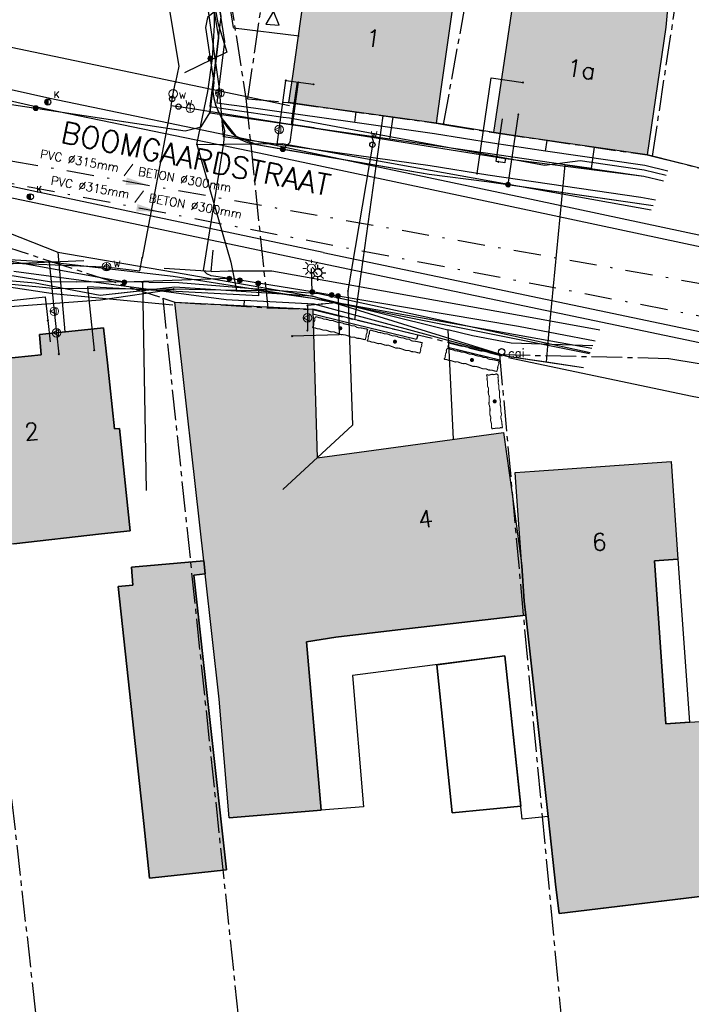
# Model space of a CAD drawing. Header units: metres. Extents: x 202952 to 203755, y 349031 to 349702.
# Tile 45 of 84: x 203369 to 203400, y 349327 to 349373. Entities that reach past the tile are written whole.
import ezdxf
from ezdxf.enums import TextEntityAlignment as Align

# ---------------------------------------------------------------- set-up
doc = ezdxf.new("R2010")
doc.units = ezdxf.units.M
for name, pattern in [('1-200 CENTER', [4.28625, 2.8575, -0.47625, 0.47625, -0.47625]), ('1-200 DASHDOT', [2.54, 1.27, -0.635, 0, -0.635]), ('1-200 HIDDEN', [0.9525, 0.635, -0.3175])]:
    doc.linetypes.add(name, pattern=pattern)
for name, color, linetype in [('bgt.onbegroeidterreindeel', 252, 'Continuous'), ('PH-ALG-WERKGRENS', 3, '1-200 WERKGRENS'), ('PH-BEST-BEBOUWING', 1, 'Continuous'), ('PH-BEST-BEBOUWING-ARCERING', 254, 'Continuous'), ('PH-BEST-CAIKAST', 6, 'Continuous'), ('PH-BEST-HUISNUMMER', 7, 'Continuous'), ('PH-BEST-INRIT', 8, 'Continuous'), ('PH-BEST-KADASTRALE-GRENS', 240, '1-200 CENTER'), ('PH-BEST-KL-DATA_EUROFIBER', 115, '1-200 EUROFIBER'), ('PH-BEST-KL-DATA_GEBROERDES van donk', 115, '1-200 DATA'), ('PH-BEST-KL-DATA_KPN', 115, '1-200 TELEFONIE-KPN'), ('PH-BEST-KL-DATA_ZIGGO BV', 115, '1-200 ZIGGO'), ('PH-BEST-KL-GAS_LAGEDRUK_ENEXIS', 115, '1-200 GASLEIDING LAGE DRUK'), ('PH-BEST-KL-LAAGSPANNING-ENEXIS', 115, '1-200 LAAGSPANNING'), ('PH-BEST-KL-WATER-WML', 115, '1-200 WML'), ('PH-BEST-LEIBOOM', 96, 'Continuous'), ('PH-BEST-LICHTMAST-HANDHAVENB', 6, 'Continuous'), ('PH-BEST-MUUR-INDICATIEF INGETEKEND', 1, 'Continuous'), ('PH-BEST-POORT', 8, '1-200 HIDDEN'), ('PH-BEST-RIO-HANDHAVEN-DWA', 44, '1-200 DASHDOT'), ('PH-BEST-RIO-HANDHAVEN-RWA', 44, '1-200 DASHDOT'), ('PH-BEST-RIO-TEKST', 8, 'Continuous'), ('PH-BEST-STRAATNAAM-RIOLERING', 7, 'Continuous'), ('PH-INM-AFSLUITER WATER', 6, 'Continuous'), ('PH-INM-HEKWERK', 6, '1-200 HEKWERK'), ('PH-INM-KANTVERHARDING', 9, 'Continuous'), ('PH-INM-KOLK VERWIJDEREN', 6, 'Continuous')]:
    doc.layers.add(name, color=color, linetype=linetype)
doc.styles.add('ISO', font='ISO')
doc.styles.add('NLCS-ISO', font='txt')
doc.styles.add('RDL_MAATVOERING', font='romans.shx')
doc.styles.add('ROMANS', font='romans.shx')
doc.linetypes.add('1-200 DATA', pattern='A,1.5,-0.6,["DATA",ROMANS,S=0.24,R=0,X=-0.5,Y=-0.12],-0.3', length=2.4)
doc.linetypes.add('1-200 EUROFIBER', pattern='A,1.5,-0.6,["EURO",ROMANS,S=0.24,R=0,X=-0.5,Y=-0.12],-0.65', length=2.75)
doc.linetypes.add('1-200 GASLEIDING LAGE DRUK', pattern='A,1.5,-0.6,["GAS LD",ROMANS,S=0.24,R=0,X=-0.5,Y=-0.12],-1', length=3.1)
doc.linetypes.add('1-200 HEKWERK', pattern='A,1.5,-0.4,["X",ROMANS,S=0.24,R=0,X=-0.275,Y=-0.12],-0.05', length=1.95)
doc.linetypes.add('1-200 LAAGSPANNING', pattern='A,1.5,-0.6,["LS",ROMANS,S=0.24,R=0,X=-0.45,Y=-0.12],-0.05', length=2.15)
doc.linetypes.add('1-200 TELEFONIE-KPN', pattern='A,1.5,-0.6,["KPN",ROMANS,S=0.24,R=0,X=-0.5,Y=-0.12],-0.3', length=2.4)
doc.linetypes.add('1-200 WERKGRENS', pattern='A,1.5,-0.6,["WERK",ROMANS,S=0.24,R=0,X=-0.5,Y=-0.12],-0.45', length=2.55)
doc.linetypes.add('1-200 WML', pattern='A,1.5,-0.6,["WML",ROMANS,S=0.24,R=0,X=-0.5,Y=-0.12],-0.3', length=2.4)
doc.linetypes.add('1-200 ZIGGO', pattern='A,1.5,-0.6,["ZIGGO",ROMANS,S=0.24,R=0,X=-0.5,Y=-0.12],-0.65', length=2.75)

# ---------------------------------------------------------------- blocks, each defined once
blk = doc.blocks.new('SKL-WTB_HULP_OVERIG-SO')
at = {"color": 0, "linetype": 'ByBlock', "lineweight": 18}
for points in [[(-0.14, 0.14), (0.14, -0.14)], [(0.14, 0.14), (-0.14, -0.14)]]:
    blk.add_lwpolyline(points, dxfattribs=at)
at = {"color": 0, "linetype": 'ByBlock', "lineweight": 18, "style": 'NLCS-ISO', "flags": 1}
for tag, p in [('TYPE', (1.5, 0)), ('OMSCHRIJVING', (1.5, -3)), ('LABEL', (1.5, -1.5))]:
    blk.add_attdef(tag, p, '', height=1, dxfattribs=at)
blk = doc.blocks.new('SKL-WTB_HULP_MOF-SO')
at = {"linetype": 'ByBlock', "lineweight": 18}
h = blk.add_hatch(color=0, dxfattribs=at)
h.dxf.hatch_style = 1
h.paths.add_polyline_path([(-0.5625, 0, 1), (0.5625, 0, 1)])
at = {"color": 0, "linetype": 'ByBlock', "lineweight": 18}
blk.add_circle((0, 0), 0.5625, dxfattribs=at)
at = {"color": 0, "linetype": 'ByBlock', "lineweight": 18, "style": 'NLCS-ISO', "flags": 1}
for tag, p in [('TYPE', (1.5, 0)), ('OMSCHRIJVING', (1.5, -3)), ('LABEL', (1.5, -1.5))]:
    blk.add_attdef(tag, p, '', height=1, dxfattribs=at)
blk = doc.blocks.new('SKL-ET_OV_LICHTMAST-SO')
at = {"color": 0, "linetype": 'ByBlock', "lineweight": 18}
for points in [[(-1.25, 0), (-2, 0)], [(-1.41, 1.41), (-0.88, 0.88)], [(0, 2), (0, 1.25)], [(0.88, 0.88), (1.41, 1.41)], [(2, 0), (1.25, 0)], [(-1.41, -1.41), (-0.88, -0.88)], [(0, -1.25), (0, -2)], [(0.88, -0.88), (1.41, -1.41)]]:
    blk.add_lwpolyline(points, dxfattribs=at)
blk.add_circle((0, 0), 1, dxfattribs=at)
blk = doc.blocks.new('SKL-WTB_HULP_VERLOOP-SO')
at = {"color": 0, "linetype": 'ByBlock', "lineweight": 18}
for points in [[(0.44, 0.72), (-0.88, 0)], [(0.44, -0.72), (-0.88, 0)], [(0.44, -0.72), (0.44, 0.72)]]:
    blk.add_lwpolyline(points, dxfattribs=at)
blk.add_circle((0, 0), 1, dxfattribs=at)
at = {"color": 0, "linetype": 'ByBlock', "lineweight": 18, "style": 'NLCS-ISO', "flags": 1}
for tag, p in [('TYPE', (1.5, 0)), ('OMSCHRIJVING', (1.5, -3)), ('LABEL', (1.5, -1.5))]:
    blk.add_attdef(tag, p, '', height=1, dxfattribs=at)
blk = doc.blocks.new('SKL-WTB_HULP_AFSLUITER-SO')
at = {"color": 0, "linetype": 'ByBlock', "lineweight": 18}
blk.add_lwpolyline([(0, 0.8), (0, -0.8)], dxfattribs=at)
blk.add_circle((0, 0), 1, dxfattribs=at)
at = {"color": 0, "linetype": 'ByBlock', "lineweight": 18, "style": 'NLCS-ISO', "flags": 1}
for tag, p in [('TYPE', (1.5, 0)), ('OMSCHRIJVING', (1.5, -3)), ('LABEL', (1.5, -1.5))]:
    blk.add_attdef(tag, p, '', height=1, dxfattribs=at)
blk = doc.blocks.new('65')
at = {"color": 0}
blk.add_circle((0, 0), 0.25, dxfattribs=at)
at = {"color": 0, "style": 'ISO'}
blk.add_attdef('65', (0.6, 0), '', height=0.9, dxfattribs=at)
blk = doc.blocks.new('INRITSYMBOOL')
at = {"layer": 'PH-BEST-INRIT'}
blk.add_lwpolyline([(-0.315, 0.63), (0, 0), (0.315, 0.63)], close=True, dxfattribs=at)
blk = doc.blocks.new('Boom - leilinde')
at = {"const_width": 0.1}
blk.add_lwpolyline([(-0.475, 2.51), (-0.331, 2.469), (-0.266, 2.516), (-0.163, 2.516), (-0.012, 2.488), (0.138, 2.488), (0.213, 2.525), (0.363, 2.507), (0.447, 2.525), (0.494, 2.488), (0.503, 2.263), (0.485, 2.01), (0.541, 1.728), (0.494, 1.447), (0.56, 1.166), (0.513, 0.828), (0.494, 0.603), (0.522, 0.331), (0.56, 0.228), (0.513, -0.1), (0.503, -0.213), (0.457, -0.503), (0.513, -0.681), (0.522, -0.869), (0.485, -1.15), (0.475, -1.291), (0.532, -1.441), (0.541, -1.469), (0.513, -1.769), (0.503, -1.9), (0.532, -2.051), (0.532, -2.135), (0.503, -2.322), (0.522, -2.454), (0.541, -2.482), (0.503, -2.538), (0.316, -2.472), (0.203, -2.501), (0.006, -2.529), (-0.125, -2.482), (-0.266, -2.501), (-0.322, -2.529), (-0.406, -2.519), (-0.5, -2.463), (-0.519, -2.388), (-0.519, -2.285), (-0.5, -2.172), (-0.51, -2.032), (-0.51, -1.835), (-0.472, -1.713), (-0.5, -1.525), (-0.519, -1.403), (-0.5, -1.197), (-0.481, -1.113), (-0.538, -0.86), (-0.481, -0.353), (-0.519, -0.128), (-0.528, 0.106), (-0.491, 0.2), (-0.491, 0.35), (-0.491, 0.463), (-0.519, 0.659), (-0.5, 0.856), (-0.481, 0.969), (-0.528, 1.26), (-0.444, 1.475), (-0.444, 1.625), (-0.481, 1.869), (-0.491, 2), (-0.491, 2.31), (-0.514, 2.458)], close=True, dxfattribs=at)
at = {"const_width": 0.188}
blk.add_lwpolyline([(0, -0.094, 1), (0, 0.094, 1)], format="xyb", close=True, dxfattribs=at)
blk = doc.blocks.new('Materialisatie')
blk.add_solid([(-1.04, 0.173), (-1.04, -0.173), (0, 0)])
at = {"style": 'ROMANS'}
blk.add_attdef('MATERIALISATIE', (-2.631, 0.657), '', height=0.4, dxfattribs=at)
blk = doc.blocks.new('CAI-kast')
blk.add_circle((0, 0), 0.15)
at = {"style": 'RDL_MAATVOERING'}
blk.add_text('cai', height=0.4, dxfattribs=at).set_placement((0.302, -0.254))
blk = doc.blocks.new('Lichtmast 2')
at = {"flags": 128}
for points in [[(-0.5, 0), (-0.25, 0)], [(-0.354, 0.354), (-0.177, 0.177)], [(0, 0.25), (0, 0.5)], [(0.177, 0.177), (0.354, 0.354)], [(0.25, 0), (0.5, 0)], [(-0.354, -0.354), (-0.177, -0.177)], [(0, -0.5), (0, -0.25)], [(0.177, -0.177), (0.354, -0.354)]]:
    blk.add_lwpolyline(points, dxfattribs=at)
blk.add_circle((0, 0), 0.25)
blk = doc.blocks.new('*U51')
h = blk.add_hatch(color=256)
edge = h.paths.add_edge_path()
edge.add_arc((0, 0), 0.142, 90, 270)
edge.add_line((0, -0.142), (0, 0.142))
blk.add_line((0, 0.142), (0, -0.142))
blk.add_circle((0, 0), 0.142)
at = {"ltscale": 0.05, "style": 'ROMANS'}
blk.add_text('K', height=0.3, dxfattribs=at).set_placement((0.277, 0.195))

msp = doc.modelspace()

# ---------------------------------------------------------------- hatches: boundary and pattern name
at = {"layer": 'PH-BEST-BEBOUWING-ARCERING'}
h = msp.add_hatch(color=256, dxfattribs=at)
edge = h.paths.add_edge_path()
edge.add_line((203381.1, 349369.235), (203382.579, 349369.029))
edge.add_line((203382.579, 349369.029), (203387.961, 349368.28))
edge.add_line((203387.961, 349368.28), (203387.961, 349368.28))
edge.add_line((203387.961, 349368.28), (203388.182, 349369.86))
edge.add_line((203388.182, 349369.86), (203388.791, 349374.22))
edge.add_line((203388.791, 349374.22), (203389.716, 349380.756))
edge.add_line((203389.716, 349380.756), (203383.241, 349381.68))
edge.add_line((203383.241, 349381.68), (203382.551, 349376.72))
edge.add_line((203382.551, 349376.72), (203382.181, 349376.77))
edge.add_line((203382.181, 349376.77), (203381.54, 349372.178))
edge.add_arc((203298.934, 349383.015), 83.314, 350.47945, 352.52612, ccw=False)
for points in [[(203381.187, 349369.223), (203382.579, 349369.029), (203387.96, 349368.28), (203388.181, 349369.86), (203388.79, 349374.22), (203389.715, 349380.756), (203383.24, 349381.68), (203382.55, 349376.72), (203382.18, 349376.77), (203381.539, 349372.179)], [(203390.674, 349367.836), (203392.17, 349367.618), (203397.77, 349366.8), (203398.64, 349372.74), (203398.738, 349373.768), (203395.193, 349374.296), (203396.022, 349379.643), (203392.887, 349380.09), (203392.061, 349374.758), (203391.688, 349374.808), (203391.52, 349373.78)], [(203391.507, 349350.915), (203391.1, 349353.9), (203384.035, 349352.938), (203382.43, 349352.72), (203382.22, 349359.63), (203375.81, 349359.96), (203377.149, 349347.932), (203377.217, 349347.32), (203377.865, 349341.504), (203378.326, 349335.976), (203382.611, 349336.33), (203381.927, 349344.169), (203383.285, 349344.384), (203386.172, 349344.719), (203392.131, 349345.409), (203392.06, 349346.05), (203391.944, 349347.702)], [(203373.222, 349354.09), (203372.994, 349354.066), (203372.665, 349357.136), (203372.49, 349358.77), (203371.164, 349358.628), (203369.5, 349358.45), (203369.58, 349357.5), (203365.943, 349357.138), (203366.901, 349348.569), (203368.309, 349348.725), (203372.389, 349349.178), (203373.732, 349349.327)], [(203365.944, 349357.138), (203366.902, 349348.569), (203368.31, 349348.725), (203373.733, 349349.327), (203373.223, 349354.09), (203372.995, 349354.066), (203372.666, 349357.136), (203372.491, 349358.77), (203371.165, 349358.628), (203369.501, 349358.45), (203369.581, 349357.5)]]:
    msp.add_hatch(color=256, dxfattribs=at).paths.add_polyline_path(points)
for points in [[(203391.944, 349347.702), (203391.703, 349351.143), (203391.64, 349352.04), (203392.528, 349352.102), (203398.89, 349352.55), (203399.208, 349348.011), (203398.112, 349347.933), (203398.647, 349340.351), (203402.916, 349340.652), (203403.92, 349334.473), (203403.994, 349334.022), (203400.858, 349333.643), (203401.005, 349332.42), (203393.677, 349331.534), (203393.529, 349332.757), (203393.166, 349336.038), (203392.131, 349345.409), (203392.06, 349346.05)], [(203377.217, 349347.32), (203376.691, 349347.26), (203378.204, 349333.561), (203374.623, 349333.183), (203374.365, 349335.719), (203373.171, 349346.735), (203373.853, 349346.796), (203373.779, 349347.631), (203377.149, 349347.932)]]:
    msp.add_hatch(color=256, dxfattribs=at).paths.add_polyline_path(points, flags=17)

# ---------------------------------------------------------------- linework, layer by layer
at = {"layer": 'bgt.onbegroeidterreindeel'}
for p, q in [((203388.277, 349368.228), (203387.96, 349368.28)), ((203390.65, 349367.84), (203388.277, 349368.228)), ((203400.6, 349366.1), (203397.77, 349366.8)), ((203377.149, 349347.932), (203373.779, 349347.631)), ((203373.779, 349347.631), (203373.853, 349346.796)), ((203376.691, 349347.26), (203377.217, 349347.32)), ((203378.204, 349333.561), (203376.691, 349347.26)), ((203373.853, 349346.796), (203373.171, 349346.735)), ((203373.171, 349346.735), (203374.365, 349335.719)), ((203386.172, 349344.719), (203392.131, 349345.409)), ((203392.131, 349345.409), (203393.166, 349336.038)), ((203383.285, 349344.384), (203386.172, 349344.719)), ((203378.326, 349335.976), (203382.611, 349336.33)), ((203393.166, 349336.038), (203393.529, 349332.757)), ((203374.365, 349335.719), (203374.623, 349333.183)), ((203374.623, 349333.183), (203378.204, 349333.561)), ((203393.529, 349332.757), (203393.677, 349331.534)), ((203393.677, 349331.534), (203401.005, 349332.42))]:
    msp.add_line(p, q, dxfattribs=at)
msp.add_lwpolyline([(203368.309, 349348.725), (203372.389, 349349.178), (203373.732, 349349.327), (203373.222, 349354.09), (203372.994, 349354.066), (203372.665, 349357.136), (203372.49, 349358.77), (203371.164, 349358.628), (203369.5, 349358.45), (203369.58, 349357.5), (203365.943, 349357.138)], dxfattribs=at)
msp.add_lwpolyline([(203387.986, 349343.101), (203388.709, 349336.21), (203391.899, 349336.529), (203391.154, 349343.508), (203387.986, 349343.101)], close=True, dxfattribs=at)
at = {"layer": 'PH-ALG-WERKGRENS'}
msp.add_lwpolyline([(203384.182, 349359.142), (203385.501, 349368.622)], dxfattribs=at)
at = {"layer": 'PH-BEST-BEBOUWING'}
for points in [[(203381.1, 349369.235), (203381.299, 349370.463), (203382.18, 349376.77), (203382.55, 349376.72), (203383.24, 349381.68), (203389.715, 349380.756), (203388.79, 349374.22), (203388.181, 349369.86), (203387.96, 349368.28), (203382.579, 349369.029), (203381.1, 349369.235)], [(203397.77, 349366.8), (203392.17, 349367.618), (203390.65, 349367.84), (203391.52, 349373.78), (203391.688, 349374.808), (203392.061, 349374.758), (203392.887, 349380.09), (203396.022, 349379.643), (203395.193, 349374.296), (203398.738, 349373.768), (203398.64, 349372.74), (203397.77, 349366.8)], [(203375.81, 349359.96), (203382.22, 349359.63), (203382.222, 349359.555), (203382.43, 349352.72), (203384.035, 349352.938), (203391.1, 349353.9), (203391.507, 349350.915), (203391.944, 349347.702), (203392.06, 349346.05), (203392.131, 349345.409), (203386.172, 349344.719), (203383.285, 349344.384), (203381.927, 349344.169), (203382.611, 349336.33), (203378.326, 349335.976), (203377.865, 349341.504), (203377.217, 349347.32), (203377.149, 349347.932), (203375.81, 349359.96)], [(203365.943, 349357.138), (203369.58, 349357.5), (203369.5, 349358.45), (203371.164, 349358.628), (203372.49, 349358.77), (203372.665, 349357.136), (203372.994, 349354.066), (203373.222, 349354.09), (203373.732, 349349.327), (203372.389, 349349.178), (203368.309, 349348.725), (203366.901, 349348.569), (203365.943, 349357.138)], [(203391.944, 349347.702), (203391.703, 349351.143), (203391.64, 349352.04), (203392.528, 349352.102), (203398.89, 349352.55), (203399.208, 349348.011), (203398.112, 349347.933), (203398.647, 349340.351), (203402.916, 349340.652), (203403.92, 349334.473), (203403.994, 349334.022), (203400.858, 349333.643), (203401.005, 349332.42), (203393.677, 349331.534), (203393.529, 349332.757), (203393.166, 349336.038), (203392.131, 349345.409), (203392.06, 349346.05), (203391.944, 349347.702)], [(203377.217, 349347.32), (203376.691, 349347.26), (203378.204, 349333.561), (203374.623, 349333.183), (203374.365, 349335.719), (203373.171, 349346.735), (203373.853, 349346.796), (203373.779, 349347.631), (203377.149, 349347.932), (203377.217, 349347.32)], [(203398.112, 349347.933), (203399.208, 349348.011), (203399.739, 349340.428), (203398.647, 349340.351), (203398.112, 349347.933)], [(203393.166, 349336.038), (203391.964, 349335.92), (203391.154, 349343.508), (203384.072, 349342.598), (203384.576, 349336.492), (203382.611, 349336.33), (203381.927, 349344.169), (203383.285, 349344.384), (203386.172, 349344.719), (203392.131, 349345.409), (203393.166, 349336.038)], [(203387.986, 349343.101), (203391.154, 349343.508), (203391.899, 349336.529), (203388.709, 349336.21), (203387.986, 349343.101)]]:
    msp.add_lwpolyline(points, close=True, dxfattribs=at)
at = {"layer": 'PH-BEST-KADASTRALE-GRENS', "ltscale": 0.5}
for p, q in [((203398.019, 349366.739), (203400.999, 349386.247)), ((203376.669, 349385.055), (203379.11, 349369.42)), ((203379.11, 349369.42), (203379.201, 349369.411)), ((203379.11, 349369.42), (203380.123, 349359.69)), ((203365.354, 349362.406), (203371.31, 349309.124)), ((203375.237, 349360.149), (203380.44, 349310.704))]:
    msp.add_line(p, q, dxfattribs=at)
for points in [[(203388.307, 349368.216), (203390.539, 349380.571), (203392.46, 349387.97), (203392.895, 349390.164)], [(203379.201, 349369.411), (203380.96, 349381.564), (203382.218, 349386.654)], [(203379.201, 349369.411), (203381.06, 349369.24), (203387.96, 349368.28), (203388.307, 349368.216)], [(203388.307, 349368.216), (203390.65, 349367.84), (203397.77, 349366.8), (203398.019, 349366.739)], [(203398.019, 349366.739), (203400.6, 349366.1), (203407.63, 349364.38), (203408.752, 349364.101)], [(203365.354, 349362.406), (203367.622, 349362.643), (203375.237, 349360.149)], [(203375.237, 349360.149), (203375.81, 349359.96), (203380.123, 349359.69)], [(203380.123, 349359.69), (203382.22, 349359.615), (203390.907, 349357.521)], [(203390.907, 349357.521), (203398.791, 349357.343), (203405.648, 349356.188)], [(203390.907, 349357.521), (203392.074, 349344.735), (203394.083, 349323.48), (203396.868, 349306.632)]]:
    msp.add_lwpolyline(points, dxfattribs=at)
at = {"layer": 'PH-BEST-KL-DATA_EUROFIBER'}
for points in [[(203375.994, 349385.894), (203377.379, 349376.9), (203377.944, 349373.235), (203377.428, 349369.057), (203380.841, 349368.565)], [(203380.841, 349368.565), (203381.139, 349368.522), (203392.993, 349366.318)], [(203392.993, 349366.318), (203394.664, 349366.546), (203395.179, 349366.471), (203397.635, 349366.112), (203398.654, 349365.86)], [(203360.629, 349362.4), (203369.967, 349360.911), (203371.245, 349360.904)], [(203374.586, 349360.886), (203371.245, 349360.904)], [(203374.586, 349360.886), (203375.983, 349360.877), (203379.231, 349360.611), (203382.496, 349360.355)], [(203382.496, 349360.355), (203395.12, 349357.613)]]:
    msp.add_lwpolyline(points, dxfattribs=at)
at = {"layer": 'PH-BEST-KL-DATA_GEBROERDES van donk'}
for points in [[(203378.122, 349372.082), (203377.365, 349376.929)], [(203377.767, 349369.21), (203378.122, 349372.082)], [(203378.322, 349369.13), (203377.767, 349369.21)], [(203384.172, 349368.308), (203378.679, 349369.08), (203378.322, 349369.13)], [(203393.052, 349366.984), (203390.574, 349367.346), (203387.885, 349367.786), (203384.172, 349368.308), (203384.241, 349368.798)], [(203398.734, 349366.047), (203397.674, 349366.309), (203393.052, 349366.984), (203393.124, 349367.479)], [(203358.76, 349364.301), (203364.038, 349363.384), (203367.405, 349363.447), (203370.365, 349362.286), (203370.688, 349358.577)], [(203370.365, 349362.286), (203376.236, 349361.266), (203382.202, 349360.23), (203388.509, 349358.672)], [(203395.256, 349357.93), (203391.442, 349358.056), (203389.653, 349358.389), (203388.509, 349358.672), (203388.754, 349353.581)]]:
    msp.add_lwpolyline(points, dxfattribs=at)
at = {"layer": 'PH-BEST-KL-DATA_KPN'}
for points in [[(203376.831, 349367.291), (203377.335, 349369.753), (203377.555, 349371.287), (203377.655, 349372.833), (203377.633, 349374.382), (203377.49, 349375.924), (203377.226, 349377.451), (203376.508, 349382.639), (203370.988, 349410.589), (203369.784, 349418.478), (203369.835, 349418.651), (203369.899, 349418.819), (203369.977, 349418.981), (203370.066, 349419.137)], [(203376.831, 349367.291), (203380.791, 349367.34), (203397.961, 349364.243)], [(203376.831, 349367.291), (203378.401, 349361.809)], [(203326.211, 349356.671), (203329.124, 349357.397), (203331.973, 349358.344), (203334.741, 349359.505), (203337.413, 349360.874), (203339.973, 349362.443), (203341.179, 349363.019), (203342.428, 349363.493), (203343.713, 349363.861), (203345.023, 349364.122), (203346.351, 349364.274), (203347.687, 349364.315), (203349.021, 349364.245), (203350.345, 349364.065), (203351.65, 349363.776), (203359.036, 349362.178), (203364.55, 349361.148), (203370.134, 349360.606), (203375.743, 349360.556)], [(203378.401, 349361.809), (203378.666, 349360.505)], [(203326.211, 349356.671), (203372.35, 349360.062), (203375.743, 349360.556)], [(203378.666, 349360.505), (203375.743, 349360.556)], [(203395.097, 349357.561), (203382.204, 349360.129), (203379.711, 349360.488), (203378.666, 349360.505)]]:
    msp.add_lwpolyline(points, dxfattribs=at)
at = {"layer": 'PH-BEST-KL-DATA_ZIGGO BV'}
for points in [[(203385.802, 349367.528), (203377.448, 349368.741), (203377.853, 349372.244), (203375.104, 349388.737)], [(203385.802, 349367.528), (203385.953, 349368.559)], [(203393.963, 349366.342), (203385.802, 349367.528)], [(203395.188, 349366.164), (203395.333, 349367.156)], [(203393.1, 349357.159), (203393.182, 349358.28), (203393.963, 349366.342)], [(203393.963, 349366.342), (203397.625, 349365.811)], [(203395.188, 349366.164), (203393.963, 349366.342)], [(203369.299, 349360.842), (203359.085, 349361.731), (203352.334, 349361.866)], [(203368.317, 349361.394), (203378.196, 349360.073), (203379.038, 349360.03)], [(203374.727, 349360.537), (203372.33, 349360.261), (203369.299, 349360.842)], [(203375.797, 349360.66), (203372.33, 349360.261)], [(203391.262, 349357.427), (203382.202, 349360.23), (203375.797, 349360.66), (203374.727, 349360.537)], [(203379.026, 349359.794), (203379.038, 349360.029)], [(203394.818, 349356.909), (203391.262, 349357.427), (203382.278, 349359.858), (203379.038, 349360.029)], [(203393.1, 349357.159), (203391.262, 349357.427)], [(203394.818, 349356.909), (203393.1, 349357.159)]]:
    msp.add_lwpolyline(points, dxfattribs=at)
at = {"layer": 'PH-BEST-KL-GAS_LAGEDRUK_ENEXIS'}
msp.add_line((203381.969, 349359.805), (203381.969, 349358.643), dxfattribs=at)
for points in [[(203372.036, 349405.16), (203375.534, 349386.246), (203377.89, 349369.68)], [(203380.653, 349367.984), (203380.97, 349370.263)], [(203380.97, 349370.263), (203382.25, 349370.084)], [(203389.868, 349365.942), (203390.517, 349370.385), (203392.002, 349370.169)], [(203398.158, 349364.703), (203397.48, 349364.821), (203390.36, 349365.861), (203387.683, 349366.299), (203378.073, 349367.636), (203377.89, 349369.68)], [(203380.557, 349367.291), (203380.653, 349367.984)], [(203395.198, 349357.796), (203382.204, 349360.129), (203375.723, 349361.156), (203369.951, 349361.817), (203368.381, 349361.911), (203366.808, 349361.929), (203358.564, 349361.768), (203348.969, 349361.541), (203348.383, 349361.497), (203348.02, 349361.456), (203347.439, 349361.367), (203346.863, 349361.249), (203346.293, 349361.104), (203345.731, 349360.932), (203345.231, 349360.753), (203344.739, 349360.553), (203343.783, 349360.08), (203342.798, 349359.673)], [(203369.951, 349361.817), (203370.196, 349359.53)], [(203374.295, 349360.888), (203374.469, 349351.2)], [(203382.64, 349359.868), (203381.969, 349359.805)], [(203383.311, 349359.93), (203382.64, 349359.868)], [(203370.196, 349359.53), (203370.303, 349358.535)], [(203370.303, 349358.535), (203370.408, 349357.54)]]:
    msp.add_lwpolyline(points, dxfattribs=at)
at = {"layer": 'PH-BEST-KL-LAAGSPANNING-ENEXIS'}
for points in [[(203377.681, 349373.486), (203377.316, 349373.187), (203377.229, 349372.724), (203377.45, 349371.285)], [(203377.45, 349371.285), (203377.623, 349370.165), (203377.565, 349369.756)], [(203363.107, 349370.574), (203364.713, 349369.678), (203369.331, 349368.975)], [(203377.031, 349368.104), (203377.424, 349368.766), (203377.623, 349370.165)], [(203380.825, 349367.071), (203381.173, 349367.391), (203381.56, 349370.179)], [(203364.713, 349369.678), (203376.285, 349367.917)], [(203377.424, 349368.766), (203377.565, 349369.756)], [(203377.995, 349368.498), (203377.713, 349369.104), (203377.565, 349369.756)], [(203377.565, 349369.756), (203377.621, 349369.426), (203377.713, 349369.104), (203377.838, 349368.793), (203377.995, 349368.498), (203378.115, 349368.261), (203378.264, 349368.042), (203378.441, 349367.844), (203378.642, 349367.671), (203378.865, 349367.526), (203379.104, 349367.411), (203379.356, 349367.328), (203379.617, 349367.279), (203380.825, 349367.071), (203387.627, 349365.903)], [(203369.331, 349368.975), (203376.285, 349367.917), (203377.031, 349368.104)], [(203378.133, 349367.932), (203377.995, 349368.498)], [(203377.995, 349368.498), (203378.642, 349367.671), (203379.617, 349367.279), (203387.627, 349365.903), (203390.316, 349365.564), (203398.052, 349364.454)], [(203391.306, 349365.422), (203391.783, 349368.685)], [(203378.081, 349367.352), (203378.133, 349367.932)], [(203377.142, 349361.429), (203378.081, 349367.352)], [(203390.316, 349365.564), (203391.306, 349365.422), (203398.052, 349364.454)], [(203373.454, 349360.882), (203358.176, 349363.674)], [(203378.338, 349361.05), (203377.499, 349361.185), (203377.298, 349361.275), (203377.142, 349361.429)], [(203382.196, 349360.429), (203382.163, 349361.528)], [(203378.338, 349361.05), (203373.454, 349360.882)], [(203383.102, 349360.289), (203382.196, 349360.429), (203378.338, 349361.05)], [(203379.681, 349360.834), (203379.699, 349360.254), (203371.739, 349360.664), (203372.054, 349357.717)], [(203383.398, 349360.243), (203383.452, 349358.441), (203381.257, 349358.375)], [(203383.102, 349360.289), (203383.398, 349360.243), (203391.798, 349358.833), (203395.353, 349358.157)]]:
    msp.add_lwpolyline(points, dxfattribs=at)
at = {"layer": 'PH-BEST-KL-WATER-WML'}
for points in [[(203363.008, 349412.588), (203362.771, 349412.092), (203362.535, 349411.54), (203362.472, 349410.943), (203362.425, 349410.508), (203362.391, 349407.069), (203364.562, 349405.261), (203370.127, 349406.28), (203370.694, 349402.827), (203370.888, 349401.647), (203372.099, 349394.269), (203373.055, 349388.449), (203373.22, 349387.443), (203373.81, 349383.85), (203373.846, 349383.713), (203373.882, 349383.542), (203375.995, 349370.923), (203375.839, 349370.185)], [(203375.189, 349388.114), (203375.278, 349387.563), (203375.316, 349387.325), (203376.506, 349379.917), (203377.809, 349372.945)], [(203377.809, 349372.945), (203378.223, 349371.574), (203376.258, 349370.615)], [(203375.632, 349369.105), (203375.725, 349369.647), (203375.839, 349370.185)], [(203381.299, 349368.717), (203381.506, 349370.203)], [(203375.632, 349369.105), (203374.276, 349362.009)], [(203375.632, 349369.105), (203376.523, 349368.981), (203382.317, 349368.048), (203384.964, 349367.626), (203391.181, 349366.635), (203397.625, 349365.811), (203398.541, 349365.596)], [(203381.23, 349368.222), (203381.299, 349368.717)], [(203390.855, 349366.481), (203390.756, 349366.495), (203391.045, 349368.474)], [(203382.317, 349368.048), (203382.268, 349368.056), (203381.23, 349368.222)], [(203384.964, 349367.626), (203384.982, 349367.579), (203385.036, 349367.439), (203383.857, 349360.483)], [(203391.181, 349366.635), (203391.174, 349366.586), (203391.152, 349366.437), (203390.855, 349366.481)], [(203294.515, 349351.67), (203304.143, 349353.705), (203304.623, 349353.803), (203309.537, 349354.802), (203317.583, 349356.439), (203341.281, 349361.259), (203341.475, 349361.299), (203341.533, 349361.31), (203343.72, 349361.755), (203350.595, 349363.209), (203351.05, 349363.305), (203353.495, 349363.823), (203360.553, 349363.01), (203365.768, 349361.838), (203367.953, 349361.788), (203372.509, 349361.6), (203372.623, 349361.607), (203372.737, 349361.58), (203374.174, 349361.418), (203374.276, 349362.009)], [(203377.485, 349361.376), (203377.578, 349362.372)], [(203254.603, 349342.17), (203259.119, 349343.136), (203264.639, 349344.307), (203271.027, 349345.651), (203277.968, 349347.094), (203284.704, 349348.477), (203288.153, 349349.179), (203294.738, 349350.503), (203301.068, 349351.756), (203304.908, 349352.505), (203308.903, 349353.276), (203313.227, 349354.098), (203315.362, 349354.428), (203331.262, 349358.045), (203351.052, 349361.047), (203355.137, 349361.195), (203371.569, 349361.889)], [(203377.485, 349361.376), (203375.308, 349361.528)], [(203377.485, 349361.376), (203378.284, 349361.416), (203379.011, 349361.414), (203380.32, 349361.411), (203383.862, 349360.776), (203392.43, 349359.241), (203395.575, 349358.676)], [(203383.857, 349360.483), (203383.887, 349359.484), (203384.064, 349354.242), (203380.831, 349351.252)], [(203361.82, 349359.346), (203369.774, 349360.197), (203369.891, 349359.103)], [(203369.891, 349359.103), (203369.998, 349358.109)]]:
    msp.add_lwpolyline(points, dxfattribs=at)
at = {"layer": 'PH-BEST-MUUR-INDICATIEF INGETEKEND'}
for points in [[(203387.104, 349358.421), (203383.706, 349359.257), (203382.22, 349359.63), (203382.226, 349359.408), (203383.658, 349359.063), (203387.05, 349358.229)], [(203387.104, 349358.421), (203387.05, 349358.229)], [(203388.557, 349358.064), (203388.51, 349357.87)], [(203388.51, 349357.87), (203390.929, 349357.275)], [(203390.91, 349357.486), (203388.557, 349358.064)]]:
    msp.add_lwpolyline(points, dxfattribs=at)
at = {"layer": 'PH-BEST-POORT'}
msp.add_lwpolyline([(203388.557, 349358.064), (203391.471, 349357.348)], dxfattribs=at)
at = {"layer": 'PH-BEST-RIO-HANDHAVEN-DWA'}
msp.add_line((203362.982, 349367.459), (203419.664, 349357.376), dxfattribs=at)
at = {"layer": 'PH-BEST-RIO-HANDHAVEN-RWA'}
msp.add_line((203361.172, 349366.835), (203416.704, 349356.16), dxfattribs=at)
at = {"layer": 'PH-INM-HEKWERK', "flags": 128}
for points in [[(203378.531, 349372.733), (203377.569, 349378.786), (203377.251, 349381.283)], [(203381.587, 349372.324), (203378.537, 349372.697)]]:
    msp.add_lwpolyline(points, dxfattribs=at)
at = {"layer": 'PH-INM-KANTVERHARDING'}
for p, q in [((203369.156, 349365.125), (203365.218, 349365.967)), ((203369.048, 349364.616), (203365.109, 349365.459)), ((203382.696, 349362.258), (203369.156, 349365.125)), ((203382.593, 349361.749), (203369.048, 349364.616)), ((203382.696, 349362.258), (203402.286, 349358.159)), ((203402.174, 349357.651), (203382.593, 349361.749))]:
    msp.add_line(p, q, dxfattribs=at)
at = {"layer": 'PH-INM-KANTVERHARDING', "flags": 128}
for points in [[(203366.621, 349372.132), (203381.143, 349369.104)], [(203403.445, 349362.376), (203392.617, 349364.686), (203379.827, 349367.386), (203369.983, 349369.418), (203366.381, 349370.235)], [(203403.337, 349361.867), (203392.509, 349364.178), (203379.72, 349366.877), (203369.873, 349368.91), (203366.266, 349369.728)], [(203361.274, 349359.158), (203360.96, 349361.734), (203370.148, 349360.356), (203375.716, 349359.826)], [(203391.471, 349357.348), (203399.865, 349355.583), (203403.176, 349354.962)]]:
    msp.add_lwpolyline(points, dxfattribs=at)

# ---------------------------------------------------------------- block references
at = {"layer": 'PH-BEST-CAIKAST', "color": 9}
msp.add_blockref('CAI-kast', (203391.006, 349357.648), dxfattribs=at)
at = {"layer": 'PH-BEST-INRIT', "rotation": 175.4798494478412}
msp.add_blockref('INRITSYMBOOL', (203380.398, 349373.491), dxfattribs=at)
at = {"layer": 'PH-BEST-KL-DATA_KPN', "xscale": 0.2, "yscale": 0.2, "zscale": 0.2}
for p in [(203376.831, 349367.291), (203375.743, 349360.556), (203378.666, 349360.505)]:
    msp.add_blockref('SKL-WTB_HULP_OVERIG-SO', p, dxfattribs=at)
at = {"layer": 'PH-BEST-KL-GAS_LAGEDRUK_ENEXIS', "xscale": 0.2, "yscale": 0.2, "zscale": 0.2}
for name, p in [('SKL-WTB_HULP_OVERIG-SO', (203380.97, 349370.263)), ('SKL-WTB_HULP_OVERIG-SO', (203382.25, 349370.084)), ('SKL-WTB_HULP_OVERIG-SO', (203392.002, 349370.169)), ('SKL-WTB_HULP_VERLOOP-SO', (203377.89, 349369.68)), ('SKL-WTB_HULP_VERLOOP-SO', (203380.653, 349367.984)), ('SKL-WTB_HULP_OVERIG-SO', (203380.557, 349367.291)), ('SKL-WTB_HULP_OVERIG-SO', (203389.868, 349365.942)), ('SKL-WTB_HULP_OVERIG-SO', (203369.951, 349361.817)), ('SKL-WTB_HULP_OVERIG-SO', (203369.951, 349361.817)), ('SKL-WTB_HULP_OVERIG-SO', (203374.295, 349360.888)), ('SKL-WTB_HULP_VERLOOP-SO', (203370.196, 349359.53)), ('SKL-WTB_HULP_OVERIG-SO', (203381.969, 349359.805)), ('SKL-WTB_HULP_OVERIG-SO', (203382.64, 349359.868)), ('SKL-WTB_HULP_OVERIG-SO', (203383.311, 349359.93)), ('SKL-WTB_HULP_VERLOOP-SO', (203381.969, 349359.224)), ('SKL-WTB_HULP_VERLOOP-SO', (203370.303, 349358.535)), ('SKL-WTB_HULP_OVERIG-SO', (203381.969, 349358.643)), ('SKL-WTB_HULP_OVERIG-SO', (203370.408, 349357.54))]:
    msp.add_blockref(name, p, dxfattribs=at)
at = {"layer": 'PH-BEST-KL-LAAGSPANNING-ENEXIS', "xscale": 0.2, "yscale": 0.2, "zscale": 0.2}
for name, p in [('SKL-WTB_HULP_MOF-SO', (203377.45, 349371.285)), ('SKL-WTB_HULP_MOF-SO', (203377.45, 349371.285)), ('SKL-WTB_HULP_MOF-SO', (203377.45, 349371.285)), ('SKL-WTB_HULP_MOF-SO', (203377.45, 349371.285)), ('SKL-WTB_HULP_OVERIG-SO', (203381.56, 349370.179)), ('SKL-WTB_HULP_MOF-SO', (203369.331, 349368.975)), ('SKL-WTB_HULP_OVERIG-SO', (203391.783, 349368.685)), ('SKL-WTB_HULP_MOF-SO', (203380.825, 349367.071)), ('SKL-WTB_HULP_MOF-SO', (203391.306, 349365.422)), ('SKL-ET_OV_LICHTMAST-SO', (203382.163, 349361.528)), ('SKL-WTB_HULP_MOF-SO', (203373.454, 349360.882)), ('SKL-WTB_HULP_MOF-SO', (203378.338, 349361.05)), ('SKL-WTB_HULP_MOF-SO', (203378.827, 349360.971)), ('SKL-WTB_HULP_MOF-SO', (203379.681, 349360.834)), ('SKL-WTB_HULP_MOF-SO', (203382.196, 349360.429)), ('SKL-WTB_HULP_MOF-SO', (203383.102, 349360.289)), ('SKL-WTB_HULP_MOF-SO', (203383.398, 349360.243)), ('SKL-WTB_HULP_OVERIG-SO', (203381.257, 349358.375)), ('SKL-WTB_HULP_OVERIG-SO', (203372.054, 349357.717))]:
    msp.add_blockref(name, p, dxfattribs=at)
at = {"layer": 'PH-BEST-KL-WATER-WML', "xscale": 0.2, "yscale": 0.2, "zscale": 0.2}
for name, p in [('SKL-WTB_HULP_OVERIG-SO', (203375.839, 349370.185)), ('SKL-WTB_HULP_AFSLUITER-SO', (203375.725, 349369.647)), ('SKL-WTB_HULP_AFSLUITER-SO', (203376.523, 349368.981)), ('SKL-WTB_HULP_OVERIG-SO', (203381.299, 349368.717)), ('SKL-WTB_HULP_OVERIG-SO', (203381.23, 349368.222)), ('SKL-WTB_HULP_OVERIG-SO', (203390.855, 349366.481)), ('SKL-WTB_HULP_OVERIG-SO', (203374.276, 349362.009)), ('SKL-WTB_HULP_AFSLUITER-SO', (203372.623, 349361.607)), ('SKL-WTB_HULP_OVERIG-SO', (203383.857, 349360.483)), ('SKL-WTB_HULP_OVERIG-SO', (203369.891, 349359.103))]:
    msp.add_blockref(name, p, dxfattribs=at)
at = {"layer": 'PH-BEST-LEIBOOM', "color": 2}
for p, xscale, yscale, zscale, rotation in [((203383.5, 349358.741), 0.4999999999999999, 0.4999999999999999, 0.4999999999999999, 256.5708661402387), ((203389.624, 349357.267), 0.4999999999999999, 0.4999999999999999, 0.4999999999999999, 256.5708661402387), ((203390.683, 349355.344), 0.4999999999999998, 0.4999999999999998, 0.4999999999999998, 185.0315351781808)]:
    msp.add_blockref('Boom - leilinde', p, dxfattribs=dict(at, xscale=xscale, yscale=yscale, zscale=zscale, rotation=rotation))
at = {"layer": 'PH-BEST-LEIBOOM', "xscale": 0.4999999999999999, "yscale": 0.4999999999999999, "zscale": 0.4999999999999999, "rotation": 256.5708661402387}
msp.add_blockref('Boom - leilinde', (203386.04, 349358.119), dxfattribs=at)
at = {"layer": 'PH-BEST-LICHTMAST-HANDHAVENB', "xscale": 0.75, "yscale": 0.75, "zscale": 0.75}
msp.add_blockref('Lichtmast 2', (203382.452, 349361.32), dxfattribs=at)
at = {"layer": 'PH-BEST-RIO-TEKST'}
ref = msp.add_blockref('Materialisatie', (203374.565, 349365.399), dxfattribs=dict(at, rotation=349.9131529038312))
ref.add_attrib('MATERIALISATIE', 'PVC %%c315mm / BETON %%c300mm ', (203369.516, 349366.658), dxfattribs={"layer": '0', "height": 0.4, "rotation": 349.9132, "style": 'ROMANS'})
ref = msp.add_blockref('Materialisatie', (203375.056, 349364.166), dxfattribs=dict(at, rotation=349.9131528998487))
ref.add_attrib('MATERIALISATIE', 'PVC %%c315mm / BETON %%c300mm ', (203370.008, 349365.426), dxfattribs={"layer": '0', "height": 0.4, "rotation": 349.9132, "style": 'ROMANS'})
at = {"layer": 'PH-INM-AFSLUITER WATER', "xscale": 0.5, "yscale": 0.5, "zscale": 0.5}
for p in [(203375.678, 349369.404), (203375.972, 349369.05), (203372.632, 349361.577)]:
    msp.add_blockref('65', p, dxfattribs=at).add_auto_attribs({'65': 'w'})
at = {"layer": 'PH-INM-AFSLUITER WATER'}
ref = msp.add_blockref('65', (203384.993, 349367.276), dxfattribs=dict(at, xscale=0.5, yscale=0.5, zscale=0.5))
ref.add_attrib('65', 'w', (203384.892, 349367.605), dxfattribs={"layer": '0', "color": 0, "height": 0.45, "style": 'ISO'})
at = {"layer": 'PH-INM-KOLK VERWIJDEREN'}
for p in [(203369.894, 349369.26), (203369.894, 349369.26), (203369.079, 349364.854), (203369.079, 349364.854)]:
    msp.add_blockref('*U51', p, dxfattribs=at)

# ---------------------------------------------------------------- texts
at = {"layer": 'PH-BEST-HUISNUMMER', "style": 'ROMANS'}
for s, rotation, p in [('1', 352.1, (203385.028, 349372.222)), ('1a', 351.7, (203394.717, 349370.783)), ('2', 5.7, (203369.139, 349353.939)), ('4', 7.8, (203387.466, 349349.873)), ('6', 4, (203395.546, 349348.806))]:
    msp.add_text(s, height=0.8, rotation=rotation, dxfattribs=at).set_placement(p, align=Align.MIDDLE_CENTER)
at = {"layer": 'PH-BEST-STRAATNAAM-RIOLERING', "style": 'ROMANS'}
msp.add_text('BOOMGAARDSTRAAT', height=1, rotation=348.6123, dxfattribs=at).set_placement((203370.438, 349367.394))

doc.saveas('drawing.dxf')
